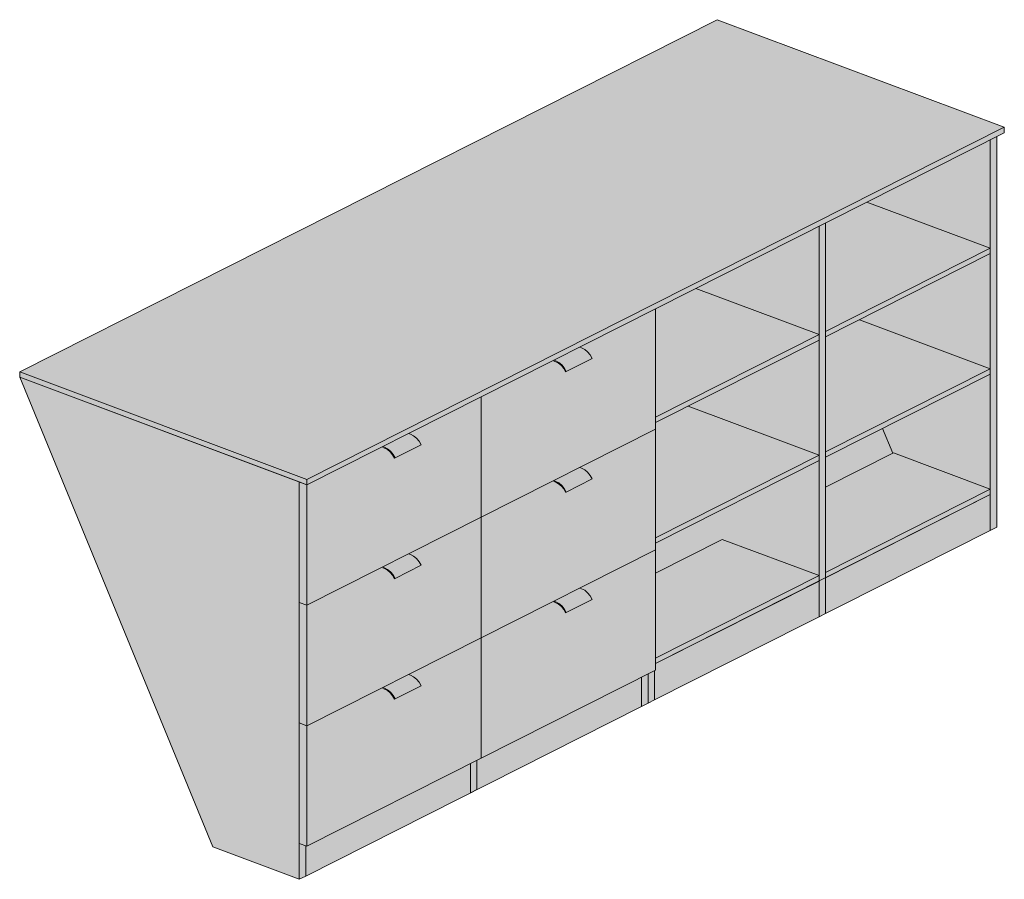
# Model space of a CAD drawing. Header units: centimetres. Extents: x 4827 to 7292, y -110 to 11846.
# Tile 2 of 3: x 4827 to 5025, y 10877 to 11050. Entities that reach past the tile are written whole.
import ezdxf

# ---------------------------------------------------------------- set-up
doc = ezdxf.new("R2010")
doc.units = ezdxf.units.CM
doc.layers.add('A-GENM', color=13, linetype='Continuous', lineweight=18)

# ---------------------------------------------------------------- blocks, each defined once
blk = doc.blocks.new('FURN_Med_E25-S-07 - E25-S-07-10503435-E25-S-07')
at = {"layer": 'A-GENM'}
for points in [[(4884.36, 10957.23), (5024.69, 11028.1), (4966.91, 11049.76), (4826.58, 10978.89), (4882.42, 10957.95)], [(4884.36, 10956.15), (5024.69, 11027.02), (5024.69, 11028.1), (4884.36, 10957.23)], [(5021.87, 10946.97), (5023.17, 10947.63), (5023.17, 11026.25), (5021.87, 11025.59), (5021.87, 10954.17)], [(4988.74, 10987.03), (5021.87, 11003.76), (4997.05, 11013.06), (4988.74, 11008.86), (4988.74, 10995.31)], [(4987.44, 10936.79), (4988.74, 10937.45), (4988.74, 11008.86), (4987.44, 11008.21), (4987.44, 10937.87)], [(4988.74, 10985.95), (5021.87, 11002.68), (5021.87, 11003.76), (4988.74, 10987.03), (4988.74, 10986.37)], [(4954.52, 10969.75), (4987.44, 10986.37), (4962.62, 10995.67), (4954.52, 10991.58), (4954.52, 10977.41)], [(4919.44, 10949.62), (4954.52, 10967.34), (4954.52, 10991.58), (4939.27, 10983.88), (4939.64, 10983.74), (4940.27, 10983.41), (4940.85, 10982.92), (4941.36, 10982.3), (4941.77, 10981.59), (4936.42, 10978.9), (4935.96, 10979.67), (4935.48, 10980.22), (4935.01, 10980.61), (4934.22, 10981), (4934.04, 10981.06), (4934.04, 10981.24), (4919.44, 10973.87), (4919.44, 10954.63)], [(4988.74, 10962.78), (5021.87, 10979.51), (4995.54, 10989.38), (4988.74, 10985.95), (4988.74, 10968.56)], [(4954.52, 10968.67), (4987.44, 10985.29), (4987.44, 10986.37), (4954.52, 10969.75), (4954.52, 10969.64)], [(4934.42, 10981.1), (4939.64, 10983.74), (4939.27, 10983.88), (4934.04, 10981.24), (4934.34, 10981.13)], [(4936.54, 10978.95), (4941.77, 10981.59), (4941.36, 10982.3), (4940.85, 10982.92), (4940.27, 10983.41), (4939.64, 10983.74), (4934.42, 10981.1), (4935.04, 10980.77), (4935.63, 10980.29), (4936.14, 10979.67)], [(4936.42, 10978.9), (4936.54, 10978.95), (4936.14, 10979.67), (4935.63, 10980.29), (4935.01, 10980.79), (4934.34, 10981.13), (4934.04, 10981.24), (4934.04, 10981.06), (4934.42, 10980.92), (4935.04, 10980.58), (4935.63, 10980.07), (4936.04, 10979.57), (4936.39, 10978.95)], [(4988.74, 10961.7), (5021.87, 10978.43), (5021.87, 10979.51), (4988.74, 10962.78), (4988.74, 10962.12)], [(4884.36, 10956.15), (4884.36, 10957.23), (4826.58, 10978.89), (4826.58, 10977.81), (4882.84, 10956.72)], [(4882.84, 10876.76), (4882.84, 10956.72), (4826.58, 10977.81), (4865.42, 10883.29), (4882.42, 10876.92)], [(4884.36, 10931.9), (4919.44, 10949.62), (4919.44, 10973.87), (4904.84, 10966.49), (4905.21, 10966.35), (4905.84, 10966.02), (4906.42, 10965.54), (4906.93, 10964.92), (4907.34, 10964.2), (4901.99, 10961.51), (4901.53, 10962.28), (4901.05, 10962.83), (4900.46, 10963.29), (4899.99, 10963.53), (4899.61, 10963.67), (4899.61, 10963.85), (4884.36, 10956.15), (4884.36, 10935.36)], [(4954.52, 10945.5), (4987.44, 10962.12), (4961.11, 10971.99), (4954.52, 10968.67), (4954.52, 10958.24)], [(4899.99, 10963.71), (4905.21, 10966.35), (4904.84, 10966.49), (4899.61, 10963.85)], [(4902.11, 10961.56), (4907.34, 10964.2), (4906.93, 10964.92), (4906.42, 10965.54), (4905.84, 10966.02), (4905.21, 10966.35), (4899.99, 10963.71), (4900.61, 10963.39), (4901.2, 10962.9), (4901.71, 10962.28)], [(4919.44, 10925.37), (4954.52, 10943.09), (4954.52, 10967.34), (4939.27, 10959.63), (4939.64, 10959.49), (4940.27, 10959.16), (4940.85, 10958.68), (4941.36, 10958.06), (4941.77, 10957.34), (4936.42, 10954.65), (4935.96, 10955.42), (4935.48, 10955.97), (4935.01, 10956.37), (4934.22, 10956.75), (4934.04, 10956.81), (4934.04, 10956.99), (4919.44, 10949.62), (4919.44, 10935.36)], [(4901.99, 10961.51), (4902.11, 10961.56), (4901.71, 10962.28), (4901.2, 10962.9), (4900.58, 10963.41), (4899.99, 10963.71), (4899.61, 10963.85), (4899.61, 10963.67), (4899.99, 10963.53), (4900.61, 10963.2), (4901.2, 10962.68), (4901.6, 10962.18), (4901.96, 10961.56)], [(4954.52, 10944.42), (4987.44, 10961.04), (4987.44, 10962.12), (4954.52, 10945.5), (4954.52, 10945.17)], [(4988.74, 10938.53), (5021.87, 10955.25), (5002.38, 10962.56), (4988.74, 10955.68), (4988.74, 10938.78)], [(4934.42, 10956.85), (4939.64, 10959.49), (4939.27, 10959.63), (4934.04, 10956.99)], [(4936.54, 10954.7), (4941.77, 10957.34), (4941.36, 10958.06), (4940.85, 10958.68), (4940.27, 10959.16), (4939.64, 10959.49), (4934.42, 10956.85), (4935.04, 10956.53), (4935.63, 10956.04), (4936.14, 10955.42)], [(4884.36, 10931.9), (4884.36, 10956.15), (4882.84, 10956.72), (4882.84, 10932.47)], [(4936.42, 10954.65), (4936.54, 10954.7), (4936.14, 10955.42), (4935.63, 10956.04), (4935.01, 10956.55), (4934.42, 10956.85), (4934.04, 10956.99), (4934.04, 10956.81), (4934.42, 10956.67), (4935.04, 10956.34), (4935.63, 10955.82), (4936.04, 10955.32), (4936.39, 10954.7)], [(4954.31, 10912.86), (5021.87, 10946.97), (5021.87, 10954.17), (4954.52, 10920.16), (4954.52, 10918.83), (4954.31, 10918.73)], [(4988.74, 10937.45), (5021.87, 10954.17), (5021.87, 10955.25), (4988.74, 10938.53), (4988.74, 10937.87)], [(4884.36, 10907.65), (4919.44, 10925.37), (4919.44, 10949.62), (4904.84, 10942.24), (4905.21, 10942.1), (4905.84, 10941.78), (4906.42, 10941.29), (4906.93, 10940.67), (4907.34, 10939.95), (4901.99, 10937.26), (4901.53, 10938.03), (4901.05, 10938.58), (4900.46, 10939.04), (4899.99, 10939.28), (4899.61, 10939.43), (4899.61, 10939.61), (4884.36, 10931.9), (4884.36, 10912.47)], [(4954.52, 10921.24), (4987.44, 10937.87), (4967.94, 10945.17), (4954.52, 10938.4), (4954.52, 10921.5)], [(4899.99, 10939.46), (4905.21, 10942.1), (4904.84, 10942.24), (4899.61, 10939.61)], [(4902.11, 10937.32), (4907.34, 10939.95), (4906.93, 10940.67), (4906.42, 10941.29), (4905.84, 10941.78), (4905.21, 10942.1), (4899.99, 10939.46), (4900.61, 10939.14), (4901.2, 10938.65), (4901.71, 10938.03)], [(4919.44, 10901.11), (4954.52, 10918.83), (4954.52, 10943.09), (4939.27, 10935.38), (4939.64, 10935.24), (4940.27, 10934.92), (4940.85, 10934.43), (4941.36, 10933.81), (4941.77, 10933.09), (4936.42, 10930.4), (4935.96, 10931.17), (4935.48, 10931.72), (4935.01, 10932.12), (4934.22, 10932.5), (4934.04, 10932.57), (4934.04, 10932.75), (4919.44, 10925.37), (4919.44, 10902.45)], [(4901.99, 10937.26), (4902.11, 10937.32), (4901.71, 10938.03), (4901.2, 10938.65), (4900.58, 10939.16), (4899.99, 10939.46), (4899.61, 10939.61), (4899.61, 10939.43), (4899.99, 10939.28), (4900.61, 10938.95), (4901.2, 10938.43), (4901.6, 10937.94), (4901.96, 10937.32)], [(4954.52, 10920.16), (4987.44, 10936.79), (4987.44, 10937.87), (4954.52, 10921.24), (4954.52, 10921.14)], [(4934.42, 10932.6), (4939.64, 10935.24), (4939.27, 10935.38), (4934.04, 10932.75)], [(4936.54, 10930.46), (4941.77, 10933.09), (4941.36, 10933.81), (4940.85, 10934.43), (4940.27, 10934.92), (4939.64, 10935.24), (4934.42, 10932.6), (4935.04, 10932.28), (4935.63, 10931.79), (4936.14, 10931.17)], [(4884.36, 10907.65), (4884.36, 10931.9), (4882.84, 10932.47), (4882.84, 10908.22), (4884.15, 10907.73)], [(4936.42, 10930.4), (4936.54, 10930.46), (4936.14, 10931.17), (4935.63, 10931.79), (4935.01, 10932.3), (4934.42, 10932.6), (4934.04, 10932.75), (4934.04, 10932.57), (4934.42, 10932.42), (4935.04, 10932.09), (4935.63, 10931.57), (4936.04, 10931.08), (4936.39, 10930.46)], [(4884.36, 10883.4), (4919.44, 10901.11), (4919.44, 10925.37), (4904.84, 10917.99), (4905.21, 10917.85), (4905.84, 10917.53), (4906.42, 10917.04), (4906.93, 10916.42), (4907.34, 10915.7), (4901.99, 10913.02), (4901.53, 10913.78), (4901.12, 10914.27), (4900.46, 10914.79), (4899.99, 10915.04), (4899.61, 10915.18), (4899.61, 10915.36), (4884.36, 10907.65), (4884.36, 10884.73)], [(4953.01, 10912.2), (4954.31, 10912.86), (4954.31, 10918.73), (4953.01, 10918.07), (4953.01, 10912.47)], [(4884.15, 10877.42), (4951.7, 10911.54), (4951.7, 10917.41), (4884.36, 10883.4), (4884.15, 10883.48), (4884.15, 10883.3)], [(4899.99, 10915.22), (4905.21, 10917.85), (4904.84, 10917.99), (4899.61, 10915.36)], [(4902.11, 10913.07), (4907.34, 10915.7), (4906.93, 10916.42), (4906.42, 10917.04), (4905.84, 10917.53), (4905.21, 10917.85), (4899.99, 10915.22), (4900.61, 10914.89), (4901.2, 10914.41), (4901.71, 10913.78)], [(4951.7, 10911.54), (4953.01, 10912.2), (4953.01, 10918.07), (4951.7, 10917.41), (4951.7, 10912.2)], [(4901.99, 10913.02), (4902.11, 10913.07), (4901.71, 10913.78), (4901.2, 10914.41), (4900.58, 10914.91), (4899.99, 10915.22), (4899.61, 10915.36), (4899.61, 10915.18), (4899.99, 10915.04), (4900.61, 10914.7), (4901.2, 10914.19), (4901.6, 10913.69), (4901.96, 10913.07)], [(4884.36, 10883.4), (4884.36, 10907.65), (4882.84, 10908.22), (4882.84, 10883.96), (4884.15, 10883.48)], [(4882.84, 10876.76), (4884.15, 10877.42), (4884.15, 10883.48), (4882.84, 10883.96), (4882.84, 10883.3)]]:
    blk.add_hatch(color=256, dxfattribs=at).paths.add_polyline_path(points)
h = blk.add_hatch(color=256, dxfattribs=at)
h.paths.add_polyline_path([(5021.87, 10955.25), (5021.87, 10978.43), (5000.18, 10967.48), (5002.23, 10962.49), (5002.38, 10962.56), (5013.9, 10958.24)])
h.paths.add_polyline_path([(5021.87, 10979.51), (5021.87, 11002.68), (4995.54, 10989.38), (5006.19, 10985.39)])
h.paths.add_polyline_path([(5021.87, 11003.76), (5021.87, 11025.59), (4997.05, 11013.06), (5006.19, 11009.63)])
h = blk.add_hatch(color=256, dxfattribs=at)
h.paths.add_polyline_path([(4987.44, 10937.87), (4987.44, 10961.04), (4965.75, 10950.09), (4967.8, 10945.1), (4967.94, 10945.17), (4987.15, 10937.97)])
h.paths.add_polyline_path([(4987.44, 10962.12), (4987.44, 10985.29), (4961.11, 10971.99), (4977.1, 10966)])
h.paths.add_polyline_path([(4987.44, 10986.37), (4987.44, 11008.21), (4962.62, 10995.67), (4985.68, 10987.03)])
h = blk.add_hatch(color=256, dxfattribs=at)
h.paths.add_polyline_path([(4954.52, 10938.4), (4967.8, 10945.1), (4965.75, 10950.09), (4954.52, 10944.42), (4954.52, 10943.09)])
h.paths.add_polyline_path([(4988.74, 10955.68), (5002.23, 10962.49), (5000.18, 10967.48), (4988.74, 10961.7), (4988.74, 10958.24)])
for p, q in [((4966.91, 11049.76), (4826.58, 10978.89)), ((5024.69, 11028.1), (4966.91, 11049.76)), ((4884.36, 10957.23), (5024.69, 11028.1)), ((5024.69, 11027.02), (5024.69, 11028.1)), ((5024.69, 11027.02), (4884.36, 10956.15)), ((5021.87, 10946.97), (5021.87, 11025.59)), ((5023.17, 11026.25), (5023.17, 10947.63)), ((5021.87, 11003.76), (4997.05, 11013.06)), ((4987.44, 10929.58), (4987.44, 11008.21)), ((4988.74, 11008.86), (4988.74, 10930.24)), ((4988.74, 10987.03), (5021.87, 11003.76)), ((5021.87, 11003.76), (5021.87, 11002.68)), ((5021.87, 11002.68), (4988.74, 10985.95)), ((4987.44, 10986.37), (4962.62, 10995.67)), ((4919.44, 10973.87), (4954.52, 10991.58)), ((4954.52, 10991.58), (4954.52, 10967.34)), ((5021.87, 10979.51), (4995.54, 10989.38)), ((4954.52, 10969.75), (4987.44, 10986.37)), ((4987.44, 10986.37), (4987.44, 10985.29)), ((4988.74, 10987.03), (4988.74, 10985.95)), ((4939.27, 10983.88), (4939.64, 10983.74)), ((4987.44, 10985.29), (4954.52, 10968.67)), ((4936.54, 10978.95), (4941.77, 10981.59)), ((4934.42, 10981.1), (4934.04, 10981.24)), ((4934.04, 10981.06), (4934.42, 10980.92)), ((4988.74, 10962.78), (5021.87, 10979.51)), ((5021.87, 10979.51), (5021.87, 10978.43)), ((4826.58, 10978.89), (4884.36, 10957.23)), ((4826.58, 10977.81), (4826.58, 10978.89)), ((4884.36, 10956.15), (4826.58, 10977.81)), ((4882.84, 10956.72), (4826.58, 10977.81)), ((4826.58, 10977.81), (4865.42, 10883.29)), ((4936.42, 10978.9), (4936.54, 10978.95)), ((5021.87, 10978.43), (4988.74, 10961.7)), ((4884.36, 10956.15), (4919.44, 10973.87)), ((4919.44, 10973.87), (4919.44, 10949.62)), ((4919.44, 10949.62), (4919.44, 10973.87)), ((4987.44, 10962.12), (4961.11, 10971.99)), ((4904.84, 10966.49), (4905.21, 10966.35)), ((4954.52, 10967.34), (4919.44, 10949.62)), ((4919.44, 10949.62), (4954.52, 10967.34)), ((4954.52, 10967.34), (4954.52, 10943.09)), ((5000.18, 10967.48), (5002.23, 10962.49)), ((4899.99, 10963.71), (4899.61, 10963.85)), ((4899.61, 10963.67), (4899.99, 10963.53)), ((4902.11, 10961.56), (4907.34, 10964.2)), ((4954.52, 10945.5), (4987.44, 10962.12)), ((4987.44, 10962.12), (4987.44, 10961.04)), ((4988.74, 10962.78), (4988.74, 10961.7)), ((5002.38, 10962.56), (4988.74, 10955.68)), ((5021.87, 10955.25), (5002.38, 10962.56)), ((4901.99, 10961.51), (4902.11, 10961.56)), ((4987.44, 10961.04), (4954.52, 10944.42)), ((4939.27, 10959.63), (4939.64, 10959.49)), ((4882.84, 10956.72), (4884.36, 10956.15)), ((4882.84, 10932.47), (4882.84, 10956.72)), ((4882.84, 10876.76), (4882.84, 10956.72)), ((4884.36, 10956.15), (4884.36, 10957.23)), ((4884.36, 10931.9), (4884.36, 10956.15)), ((4934.42, 10956.85), (4934.04, 10956.99)), ((4934.04, 10956.81), (4934.42, 10956.67)), ((4936.54, 10954.7), (4941.77, 10957.34)), ((4936.42, 10954.65), (4936.54, 10954.7)), ((4954.52, 10920.16), (5021.87, 10954.17)), ((4988.74, 10938.53), (5021.87, 10955.25)), ((5021.87, 10954.17), (4988.74, 10937.45)), ((5021.87, 10955.25), (5021.87, 10954.17)), ((5021.87, 10954.17), (5021.87, 10946.97)), ((4919.44, 10949.62), (4884.36, 10931.9)), ((4884.36, 10931.9), (4919.44, 10949.62)), ((4919.44, 10949.62), (4919.44, 10925.37)), ((4919.44, 10925.37), (4919.44, 10949.62)), ((5021.87, 10946.97), (4954.31, 10912.86)), ((5021.87, 10946.97), (5023.17, 10947.63)), ((4967.94, 10945.17), (4954.52, 10938.4)), ((4987.44, 10937.87), (4967.94, 10945.17)), ((4904.84, 10942.24), (4905.21, 10942.1)), ((4954.52, 10943.09), (4919.44, 10925.37)), ((4919.44, 10925.37), (4954.52, 10943.09)), ((4954.52, 10943.09), (4954.52, 10918.83)), ((4902.11, 10937.32), (4907.34, 10939.95)), ((4899.99, 10939.46), (4899.61, 10939.61)), ((4899.61, 10939.43), (4899.99, 10939.28)), ((4988.74, 10938.53), (4988.74, 10937.45)), ((4901.99, 10937.26), (4902.11, 10937.32)), ((4954.52, 10921.24), (4987.44, 10937.87)), ((4987.44, 10936.79), (4954.52, 10920.16)), ((4987.44, 10937.87), (4987.44, 10936.79)), ((4939.27, 10935.38), (4939.64, 10935.24)), ((4884.36, 10931.9), (4882.84, 10932.47)), ((4882.84, 10932.47), (4884.36, 10931.9)), ((4882.84, 10908.22), (4882.84, 10932.47)), ((4934.42, 10932.6), (4934.04, 10932.75)), ((4934.04, 10932.57), (4934.42, 10932.42)), ((4936.54, 10930.46), (4941.77, 10933.09)), ((4884.36, 10907.65), (4884.36, 10931.9)), ((4936.42, 10930.4), (4936.54, 10930.46)), ((4987.44, 10929.58), (4988.74, 10930.24)), ((4919.44, 10925.37), (4884.36, 10907.65)), ((4884.36, 10907.65), (4919.44, 10925.37)), ((4919.44, 10925.37), (4919.44, 10901.11)), ((4919.44, 10901.11), (4919.44, 10925.37)), ((4954.52, 10918.83), (4919.44, 10901.11)), ((4954.31, 10918.73), (4954.31, 10912.86)), ((4954.31, 10918.73), (4954.31, 10912.86)), ((4904.84, 10917.99), (4905.21, 10917.85)), ((4951.7, 10911.54), (4951.7, 10917.41)), ((4951.7, 10911.54), (4951.7, 10917.41)), ((4953.01, 10912.2), (4953.01, 10918.07)), ((4953.01, 10918.07), (4953.01, 10912.2)), ((4899.99, 10915.22), (4899.61, 10915.36)), ((4899.61, 10915.18), (4899.99, 10915.04)), ((4902.11, 10913.07), (4907.34, 10915.7)), ((4901.99, 10913.02), (4902.11, 10913.07)), ((4951.7, 10911.54), (4953.01, 10912.2)), ((4953.01, 10912.2), (4954.31, 10912.86)), ((4951.7, 10911.54), (4884.15, 10877.42)), ((4884.36, 10907.65), (4882.84, 10908.22)), ((4882.84, 10908.22), (4884.36, 10907.65)), ((4882.84, 10883.96), (4882.84, 10908.22)), ((4884.36, 10883.4), (4884.36, 10907.65)), ((4919.44, 10901.11), (4884.36, 10883.4)), ((4918.58, 10900.68), (4918.58, 10894.81)), ((4917.27, 10894.15), (4917.27, 10900.02)), ((4917.27, 10894.15), (4918.58, 10894.81)), ((4865.42, 10883.29), (4882.84, 10876.76)), ((4884.36, 10883.4), (4882.84, 10883.96)), ((4884.15, 10877.42), (4884.15, 10883.48)), ((4884.15, 10883.48), (4884.15, 10877.42)), ((4882.84, 10876.76), (4884.15, 10877.42))]:
    blk.add_line(p, q, dxfattribs=at)
for points in [[(4939.64, 10983.74, 0), (4940.27, 10983.41, 0), (4940.85, 10982.92, 0), (4941.36, 10982.3, 0), (4941.77, 10981.59, 0)], [(4936.54, 10978.95, 0), (4936.14, 10979.67, 0), (4935.63, 10980.29, 0), (4935.04, 10980.77, 0), (4934.42, 10981.1, 0)], [(4934.42, 10980.92, 0), (4935.01, 10980.61, 0), (4935.56, 10980.16, 0), (4936.04, 10979.57, 0), (4936.42, 10978.9, 0)], [(4905.21, 10966.35, 0), (4905.84, 10966.02, 0), (4906.42, 10965.54, 0), (4906.93, 10964.92, 0), (4907.34, 10964.2, 0)], [(4902.11, 10961.56, 0), (4901.71, 10962.28, 0), (4901.2, 10962.9, 0), (4900.61, 10963.39, 0), (4899.99, 10963.71, 0)], [(4899.99, 10963.53, 0), (4900.58, 10963.23, 0), (4901.12, 10962.77, 0), (4901.6, 10962.18, 0), (4901.99, 10961.51, 0)], [(4939.64, 10959.49, 0), (4940.27, 10959.16, 0), (4940.85, 10958.68, 0), (4941.36, 10958.06, 0), (4941.77, 10957.34, 0)], [(4936.54, 10954.7, 0), (4936.14, 10955.42, 0), (4935.63, 10956.04, 0), (4935.04, 10956.53, 0), (4934.42, 10956.85, 0)], [(4934.42, 10956.67, 0), (4935.01, 10956.37, 0), (4935.56, 10955.91, 0), (4936.04, 10955.32, 0), (4936.42, 10954.65, 0)], [(4905.21, 10942.1, 0), (4905.84, 10941.78, 0), (4906.42, 10941.29, 0), (4906.93, 10940.67, 0), (4907.34, 10939.95, 0)], [(4902.11, 10937.32, 0), (4901.71, 10938.03, 0), (4901.2, 10938.65, 0), (4900.61, 10939.14, 0), (4899.99, 10939.46, 0)], [(4899.99, 10939.28, 0), (4900.58, 10938.98, 0), (4901.12, 10938.52, 0), (4901.6, 10937.94, 0), (4901.99, 10937.26, 0)], [(4939.64, 10935.24, 0), (4940.27, 10934.92, 0), (4940.85, 10934.43, 0), (4941.36, 10933.81, 0), (4941.77, 10933.09, 0)], [(4936.54, 10930.46, 0), (4936.14, 10931.17, 0), (4935.63, 10931.79, 0), (4935.04, 10932.28, 0), (4934.42, 10932.6, 0)], [(4934.42, 10932.42, 0), (4935.01, 10932.12, 0), (4935.56, 10931.66, 0), (4936.04, 10931.08, 0), (4936.42, 10930.4, 0)], [(4905.21, 10917.85, 0), (4905.84, 10917.53, 0), (4906.42, 10917.04, 0), (4906.93, 10916.42, 0), (4907.34, 10915.7, 0)], [(4902.11, 10913.07, 0), (4901.71, 10913.78, 0), (4901.2, 10914.41, 0), (4900.61, 10914.89, 0), (4899.99, 10915.22, 0)], [(4899.99, 10915.04, 0), (4900.58, 10914.73, 0), (4901.12, 10914.27, 0), (4901.6, 10913.69, 0), (4901.99, 10913.02, 0)]]:
    blk.add_polyline3d(points, dxfattribs=at)

msp = doc.modelspace()

# ---------------------------------------------------------------- block references
at = {"layer": 'A-GENM'}
msp.add_blockref('FURN_Med_E25-S-07 - E25-S-07-10503435-E25-S-07', (0, 0), dxfattribs=at)

doc.saveas('drawing.dxf')
